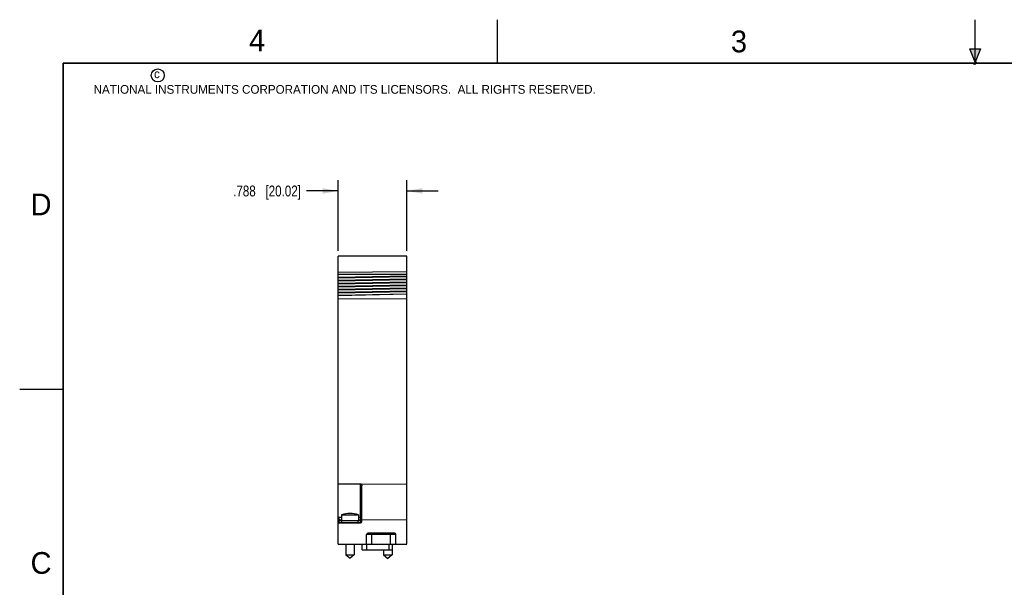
# Model space of a CAD drawing. Header units: inches. Extents: x 0 to 22, y 0 to 17.
# Tile 3 of 11: x 0 to 11.3, y 10.5 to 17. Entities that reach past the tile are written whole.
import ezdxf

# ---------------------------------------------------------------- set-up
doc = ezdxf.new("R2010")
doc.units = ezdxf.units.IN
doc.header["$LTSCALE"] = 1.21
doc.header["$MEASUREMENT"] = 0
doc.layers.get('0').update_dxf_attribs({"linetype": 'CONTINUOUS'})
doc.layers.add('DIMENSIONS', color=7, linetype='CONTINUOUS')
doc.styles.get("Standard").update_dxf_attribs({"font": 'txt', "width": 0.8})
doc.styles.add('TEXTSTYLE_2', font='txt')
doc.dimstyles.new('DIMSTYLE_2', dxfattribs={"dimtxt": 0.125, "dimasz": 0.18, "dimexe": 0.18, "dimexo": 0.0625, "dimgap": 0.09, "dimtad": 0, "dimtih": 1, "dimtoh": 1, "dimdec": 3, "dimzin": 4, "dimdsep": 46, "dimtxsty": 'STANDARD', "dimblk": '_FILLED', "dimblk1": '_FILLED', "dimblk2": '_FILLED', "dimcen": 0.09, "dimadec": 0, "dimazin": 0, "dimtp": 0.01, "dimtm": 0.01, "dimtfac": 1, "dimtdec": 3, "dimtofl": 0, "dimtmove": 0, "dimatfit": 3, "dimldrblk": '_FILLED', "dimfxl": 1, "dimtolj": 1, "dimtzin": 4, "dimarcsym": 0})

# ---------------------------------------------------------------- blocks, each defined once
blk = doc.blocks.new('_FILLED')
at = {"color": 0, "linetype": 'BYBLOCK'}
blk.add_solid([(0, 0), (-1, 0.174), (-1, -0.174)], dxfattribs=at)
blk = doc.blocks.new('*D7')
at = {"layer": 'DIMENSIONS', "color": 2, "linetype": 'CONTINUOUS'}
for p, q in [((3.668, 14.342), (3.668, 15.155)), ((4.456, 14.342), (4.456, 15.155)), ((3.668, 15.03), (3.301, 15.03)), ((4.456, 15.03), (4.816, 15.03))]:
    blk.add_line(p, q, dxfattribs=at)
at = {"layer": 'DIMENSIONS', "color": 2, "linetype": 'CONTINUOUS', "xscale": 0.18, "yscale": 0.18, "zscale": 0.18}
blk.add_blockref('_FILLED', (3.668, 15.03), dxfattribs=at)
at = {"layer": 'DIMENSIONS', "color": 2, "linetype": 'CONTINUOUS', "xscale": 0.18, "yscale": 0.18, "zscale": 0.18, "rotation": 180}
blk.add_blockref('_FILLED', (4.456, 15.03), dxfattribs=at)
at = {"layer": 'DIMENSIONS', "color": 2, "linetype": 'CONTINUOUS', "insert": (3.238, 15.092), "char_height": 0.125, "width": 1.225, "attachment_point": 3, "line_spacing_factor": 0.9}
blk.add_mtext('.788{\\Ftxt.shx;\\W1.000000;\\H0.125000; }[20.02]', dxfattribs=at)

msp = doc.modelspace()

# ---------------------------------------------------------------- hatches: boundary and pattern name
at = {"linetype": 'CONTINUOUS'}
msp.add_hatch(color=2, dxfattribs=at).paths.add_polyline_path([(11, 16.51), (10.9375, 16.6663), (11.0625, 16.6663)])

# ---------------------------------------------------------------- linework, layer by layer
at = {"color": 2, "linetype": 'CONTINUOUS'}
for p, q in [((5.5, 16.5), (5.5, 17)), ((11, 16.485), (11, 17)), ((11, 16.51), (10.9375, 16.6663)), ((10.9375, 16.6663), (11.0625, 16.6663)), ((11.0625, 16.6663), (11, 16.51)), ((11.015, 16.515), (10.985, 16.485)), ((10.985, 16.485), (11, 16.515)), ((11, 16.485), (11.015, 16.515)), ((0, 12.75), (0.5, 12.75))]:
    msp.add_line(p, q, dxfattribs=at)
at = {"color": 7, "linetype": 'CONTINUOUS'}
for p, q in [((3.6682, 10.9672), (3.6682, 14.2797)), ((4.4562, 14.2797), (3.6682, 14.2797)), ((4.4562, 10.9672), (4.4562, 14.2797)), ((4.4562, 14.0982), (3.6682, 14.0927)), ((4.4562, 14.0696), (3.6682, 14.0667)), ((3.6682, 14.0394), (4.4562, 14.0539)), ((3.6682, 14.032), (4.4562, 14.0466)), ((3.6682, 14.0047), (4.4562, 14.0193)), ((3.6682, 13.9974), (4.4562, 14.012)), ((3.6682, 13.9701), (4.4562, 13.9847)), ((3.6682, 13.9627), (4.4562, 13.9773)), ((3.6682, 13.9354), (4.4562, 13.95)), ((3.6682, 13.9281), (4.4562, 13.9427)), ((3.6682, 13.9008), (4.4562, 13.9154)), ((3.6682, 13.8935), (4.4562, 13.9081)), ((3.6682, 13.8661), (4.4562, 13.8807)), ((3.6682, 13.8588), (4.4562, 13.8734)), ((3.6682, 13.8315), (4.4562, 13.8461)), ((4.4562, 13.8419), (3.6682, 13.8242)), ((4.4562, 13.79), (3.6682, 13.7845)), ((3.6682, 11.6617), (3.9276, 11.6617)), ((3.9277, 11.6617), (4.4562, 11.6581)), ((3.9382, 11.2269), (3.9382, 11.6364)), ((3.6682, 11.2769), (3.7051, 11.2762)), ((3.6782, 11.2122), (3.6782, 11.2767)), ((3.9282, 11.2362), (3.6782, 11.2362)), ((3.7061, 11.2775), (3.7051, 11.2775)), ((3.7051, 11.2775), (3.7051, 11.2362)), ((3.7061, 11.3031), (3.9002, 11.3031)), ((3.7061, 11.3031), (3.7061, 11.2775)), ((3.7082, 11.2122), (3.7082, 11.2362)), ((3.8982, 11.2122), (3.8982, 11.2362)), ((3.9002, 11.3031), (3.9002, 11.2775)), ((3.9012, 11.2775), (3.9002, 11.2775)), ((3.9012, 11.2775), (3.9012, 11.2362)), ((3.9012, 11.2728), (3.9382, 11.2722)), ((3.9282, 11.2128), (3.9282, 11.2723)), ((3.9292, 11.2723), (3.9292, 11.2132)), ((4.4562, 11.2416), (3.9382, 11.2453)), ((3.6682, 11.2074), (3.9234, 11.2119)), ((3.9258, 11.2122), (3.6782, 11.2122)), ((3.6802, 11.2076), (3.6802, 11.2122)), ((3.7272, 11.2085), (3.7272, 11.2122)), ((3.7681, 11.2122), (3.7681, 11.2092)), ((3.8382, 11.2122), (3.8382, 11.2104)), ((3.9925, 10.9672), (3.9944, 11.0774)), ((4.3149, 11.0922), (4.0094, 11.0922)), ((4.3318, 10.9672), (4.3299, 11.0774)), ((3.6682, 10.9672), (4.4562, 10.9672)), ((3.754, 10.9672), (3.754, 10.8444)), ((3.8524, 10.9672), (3.8524, 10.8444)), ((3.9442, 10.9022), (3.9442, 10.9672)), ((3.9442, 10.9022), (4.2862, 10.9022)), ((4.1882, 10.9022), (4.1882, 10.8442)), ((4.2862, 10.9672), (4.2862, 10.9022)), ((4.2866, 10.9672), (4.2866, 10.8442)), ((3.754, 10.8444), (3.8524, 10.8444)), ((3.754, 10.8444), (3.8032, 10.8031)), ((3.8524, 10.8444), (3.8032, 10.8031)), ((4.1882, 10.8442), (4.2866, 10.8442)), ((4.1882, 10.8442), (4.2374, 10.8029)), ((4.2866, 10.8442), (4.2374, 10.8029))]:
    msp.add_line(p, q, dxfattribs=at)
at = {"color": 9, "linetype": 'CONTINUOUS'}
for p, q in [((3.9236, 11.2724), (3.9236, 11.6617)), ((3.7051, 11.2412), (3.6782, 11.2412)), ((3.9282, 11.2412), (3.9012, 11.2412)), ((4.3299, 11.0774), (3.9944, 11.0774)), ((4.0547, 10.9672), (4.0547, 11.0922)), ((4.2697, 10.9672), (4.2697, 11.0922)), ((3.9911, 10.9672), (3.9911, 10.9022)), ((4.2531, 10.9022), (4.2531, 10.9672))]:
    msp.add_line(p, q, dxfattribs=at)
at = {"color": 7, "linetype": 'CONTINUOUS', "const_width": 0.02}
for points in [[(0.5, 16.5), (0.5, 0.5)], [(21.5, 16.5), (0.5, 16.5)]]:
    msp.add_lwpolyline(points, dxfattribs=at)
at = {"color": 2, "linetype": 'CONTINUOUS'}
msp.add_circle((1.5893, 16.359), 0.0754, dxfattribs=at)
at = {"color": 7, "linetype": 'CONTINUOUS'}
for centre, radius, start, end in [((3.8032, 11.0058), 0.3127, 71.91702, 108.08298), ((3.9232, 11.2269), 0.015, 271, 360), ((4.0094, 11.0772), 0.015, 90, 179), ((4.3149, 11.0772), 0.015, 1, 90)]:
    msp.add_arc(centre, radius, start, end, dxfattribs=at)
msp.add_open_spline([(3.9277, 11.6617), (3.9278, 11.6616), (3.9281, 11.6614), (3.9285, 11.6612), (3.9289, 11.6609), (3.9292, 11.6606), (3.9296, 11.6603), (3.9299, 11.66), (3.9303, 11.6597), (3.9307, 11.6592), (3.9312, 11.6587), (3.9318, 11.6579), (3.9324, 11.6572), (3.9329, 11.6565), (3.9334, 11.6557), (3.9338, 11.6549), (3.9342, 11.6541), (3.9348, 11.6531), (3.9354, 11.6517), (3.9362, 11.6495), (3.937, 11.6467), (3.9377, 11.6433), (3.9381, 11.6398), (3.9382, 11.6375), (3.9382, 11.6364)], degree=3, knots=[0, 0, 0, 0, 0.0169033, 0.0337311, 0.0504576, 0.0670807, 0.0836199, 0.1000856, 0.1164801, 0.1328066, 0.165267, 0.1975008, 0.2295316, 0.2613786, 0.2930631, 0.3246021, 0.3560118, 0.3873034, 0.4495751, 0.5115028, 0.6345291, 0.7567911, 0.8785471, 1, 1, 1, 1], dxfattribs=at)

# ---------------------------------------------------------------- texts
at = {"color": 2, "linetype": 'CONTINUOUS', "attachment_point": 1, "line_spacing_factor": 0.9, "style": 'TEXTSTYLE_2'}
for s, insert, char_height, width in [('4', (2.64, 16.8869), 0.25, 0.25), ('3', (8.1875, 16.875), 0.25, 0.25), ('c', (1.5463, 16.428), 0.1, 0.1), ('NATIONAL INSTRUMENTS CORPORATION AND ITS LICENSORS.  ALL RIGHTS RESERVED.', (0.851, 16.2482), 0.1, 7.3), ('D', (0.125, 15), 0.25, 0.25), ('C', (0.125, 10.875), 0.25, 0.25)]:
    msp.add_mtext(s, dxfattribs=dict(at, insert=insert, char_height=char_height, width=width))

# ---------------------------------------------------------------- dimensions: what is measured, and where the dimension line sits
at = {"layer": 'DIMENSIONS', "color": 2, "linetype": 'CONTINUOUS'}
dim = msp.add_linear_dim(base=(3.6682, 15.0297), p1=(4.4562, 14.3422), p2=(3.6682, 14.3422), angle=180, dimstyle='DIMSTYLE_2', dxfattribs=at)
dim.commit()
dim.dimension.update_dxf_attribs({"geometry": '*D7', "text_midpoint": (2.3756, 15.0297), "dimtype": 160})

doc.saveas('drawing.dxf')
